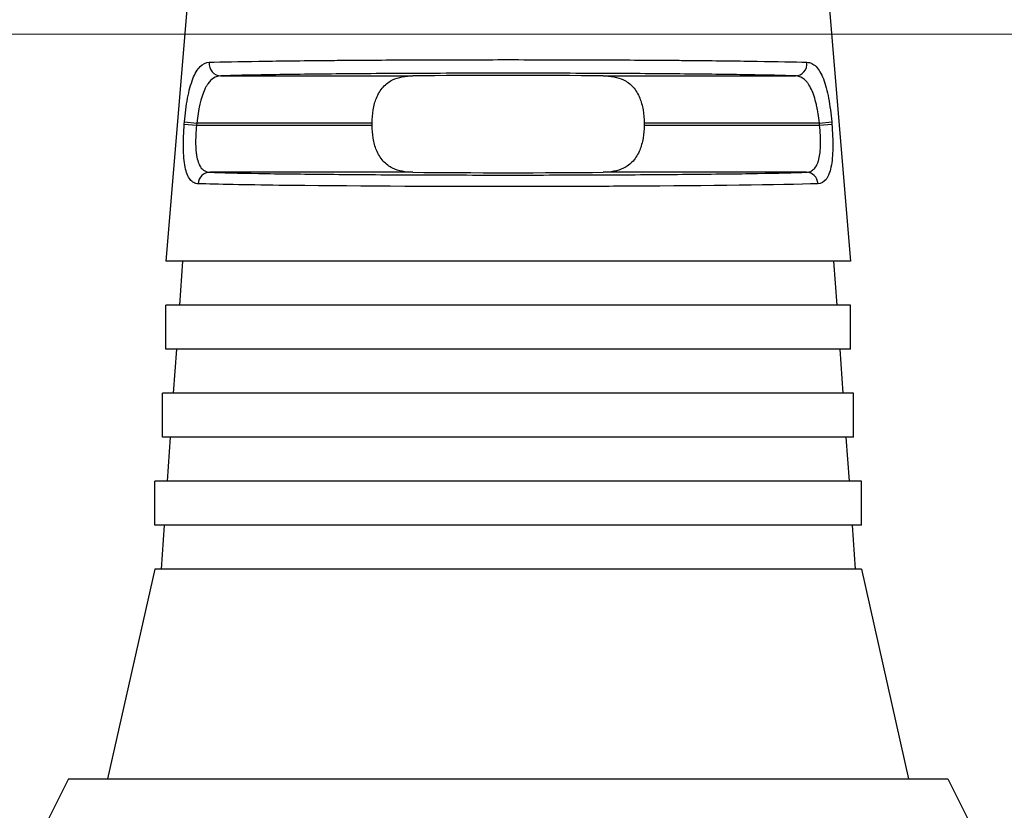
# Model space of a CAD drawing. Header units: inches. Extents: x 0 to 6721, y -3375 to 1330.
# Tile 115 of 196: x 4159 to 4175, y 457 to 469. Entities that reach past the tile are written whole.
import ezdxf

# ---------------------------------------------------------------- set-up
doc = ezdxf.new("R2010")
doc.units = ezdxf.units.IN
doc.header["$MEASUREMENT"] = 0
for name, color, linetype, lineweight in [('AM_5', 3, 'Continuous', 15), ('可見 (ISO)', 7, 'Continuous', 25), ('窄部可見 (ISO)', 7, 'Continuous', 25)]:
    doc.layers.add(name, color=color, linetype=linetype, lineweight=lineweight)
doc.layers.add('中繼線', color=7, linetype='Continuous')
doc.styles.add('尺寸標註', font='romans.shx', dxfattribs={"bigfont": 'CHINESET.SHX'})
doc.dimstyles.new('複本(3) CNS2-1$0', dxfattribs={"dimtxt": 3.7, "dimasz": 3, "dimexe": 1.4, "dimexo": 1.4, "dimgap": 1, "dimtad": 1, "dimtoh": 1, "dimdsep": 46, "dimtxsty": '尺寸標註', "dimcen": 0, "dimclrd": 2, "dimclre": 2, "dimclrt": 3, "dimadec": 0, "dimazin": 2, "dimtp": 0.1, "dimtm": 0.1, "dimtfac": 0.71, "dimtmove": 0, "dimatfit": 0, "dimfxl": 0, "dimlwd": 13, "dimlwe": 13, "dimarcsym": 0})

# ---------------------------------------------------------------- blocks, each defined once
blk = doc.blocks.new('*D338')
at = {"layer": 'AM_5', "color": 2, "lineweight": 13}
for p, q in [((4137.763, 468.967), (4188.937, 468.967)), ((4187.537, 451.417), (4187.537, 465.967)), ((4178.783, 448.417), (4188.937, 448.417))]:
    blk.add_line(p, q, dxfattribs=at)
at = {"layer": 'AM_5', "color": 2}
for points in [[(4187.037, 465.967), (4188.037, 465.967), (4187.537, 468.967)], [(4187.037, 451.417), (4188.037, 451.417), (4187.537, 448.417)]]:
    blk.add_solid(points, dxfattribs=at)
at = {"layer": 'Defpoints', "color": 0}
for p in [(4136.363, 468.967), (4187.537, 468.967), (4177.383, 448.417)]:
    blk.add_point(p, dxfattribs=at)
at = {"layer": 'AM_5', "color": 3, "insert": (4184.687, 458.692), "char_height": 3.7, "attachment_point": 5, "rotation": 90, "style": '尺寸標註'}
blk.add_mtext('20.6', dxfattribs=at)
blk = doc.blocks.new('*D339')
at = {"layer": 'AM_5', "color": 2, "lineweight": 13}
for p, q in [((4230.114, 453.791), (4230.114, 501.129)), ((4261.475, 484.178), (4261.475, 501.129)), ((4227.114, 499.729), (4177.567, 499.729)), ((4261.475, 499.729), (4230.114, 499.729)), ((4264.475, 499.729), (4267.475, 499.729))]:
    blk.add_line(p, q, dxfattribs=at)
at = {"layer": 'AM_5', "color": 2}
for points in [[(4227.114, 500.229), (4227.114, 499.229), (4230.114, 499.729)], [(4264.475, 500.229), (4264.475, 499.229), (4261.475, 499.729)]]:
    blk.add_solid(points, dxfattribs=at)
at = {"layer": 'Defpoints', "color": 0}
for p in [(4230.114, 499.729), (4261.475, 482.778), (4230.114, 452.391)]:
    blk.add_point(p, dxfattribs=at)
at = {"layer": 'AM_5', "color": 3, "insert": (4200.415, 506.631), "char_height": 3.7, "attachment_point": 5, "style": '尺寸標註'}
blk.add_mtext('WL\\P(空間保持至少100以上)', dxfattribs=at)
blk = doc.blocks.new('90度接頭-正視')
at = {"layer": '可見 (ISO)'}
for p, q in [((16.801, 21.156), (16.45, 16.94)), ((26.999, 21.156), (27.35, 16.94)), ((19.735, 19.104), (19.735, 19.138)), ((24.065, 19.138), (24.065, 19.104)), ((27.35, 16.94), (16.45, 16.94)), ((16.718, 16.94), (16.669, 16.24)), ((27.082, 16.94), (27.131, 16.24)), ((27.35, 16.24), (16.45, 16.24)), ((16.45, 15.54), (16.45, 16.24)), ((27.35, 15.54), (27.35, 16.24)), ((27.35, 15.54), (16.45, 15.54)), ((16.62, 15.54), (16.571, 14.84)), ((27.18, 15.54), (27.229, 14.84)), ((27.4, 14.84), (16.4, 14.84)), ((16.4, 14.14), (16.4, 14.84)), ((27.4, 14.14), (27.4, 14.84)), ((27.4, 14.14), (16.4, 14.14)), ((16.522, 14.14), (16.473, 13.44)), ((27.278, 14.14), (27.327, 13.44)), ((27.525, 13.44), (16.275, 13.44)), ((16.275, 12.74), (16.275, 13.44)), ((27.525, 12.74), (27.525, 13.44)), ((27.525, 12.74), (16.275, 12.74)), ((16.424, 12.74), (16.375, 12.04)), ((27.376, 12.74), (27.425, 12.04)), ((16.275, 12.04), (15.525, 8.7)), ((27.525, 12.04), (16.275, 12.04)), ((27.525, 12.04), (28.275, 8.7)), ((14.9, 8.7), (14.4, 7.7)), ((14.9, 8.7), (28.9, 8.7)), ((28.9, 8.7), (29.4, 7.7))]:
    blk.add_line(p, q, dxfattribs=at)
for centre, major_axis in [((21.9, 19.86), (-2.5, 0)), ((21.9, 18.382), (2.5, 0))]:
    blk.add_ellipse(centre, major_axis=major_axis, ratio=0.013964, start_param=4.061939, end_param=5.362839, dxfattribs=at)
for points, knots in [([(19.735, 19.138), (19.735, 19.205), (19.74, 19.278), (19.764, 19.415), (19.782, 19.48), (19.831, 19.6), (19.867, 19.661), (19.956, 19.76), (20.008, 19.797), (20.159, 19.87), (20.268, 19.887), (20.386, 19.888)], [0.8964116, 0.8964116, 0.8964116, 0.8964116, 0.9166207, 0.9166207, 0.9368297, 0.9368297, 0.9614483, 0.9614483, 0.9860668, 0.9860668, 1.0317726, 1.0317726, 1.0317726, 1.0317726]), ([(23.414, 19.888), (23.532, 19.887), (23.641, 19.87), (23.792, 19.797), (23.844, 19.76), (23.933, 19.661), (23.969, 19.6), (24.018, 19.48), (24.036, 19.415), (24.06, 19.278), (24.065, 19.205), (24.065, 19.138)], [0.1634429, 0.1634429, 0.1634429, 0.1634429, 0.2091487, 0.2091487, 0.2337672, 0.2337672, 0.2583858, 0.2583858, 0.2785948, 0.2785948, 0.2988039, 0.2988039, 0.2988039, 0.2988039]), ([(20.386, 18.354), (20.268, 18.355), (20.159, 18.372), (20.008, 18.445), (19.956, 18.482), (19.867, 18.581), (19.831, 18.642), (19.782, 18.762), (19.764, 18.827), (19.74, 18.964), (19.735, 19.036), (19.735, 19.104)], [0.7610506, 0.7610506, 0.7610506, 0.7610506, 0.8067564, 0.8067564, 0.831375, 0.831375, 0.8559935, 0.8559935, 0.8762026, 0.8762026, 0.8964116, 0.8964116, 0.8964116, 0.8964116]), ([(24.065, 19.104), (24.065, 19.036), (24.06, 18.964), (24.036, 18.827), (24.018, 18.762), (23.969, 18.642), (23.933, 18.581), (23.844, 18.482), (23.792, 18.445), (23.641, 18.372), (23.532, 18.355), (23.414, 18.354)], [0.2988039, 0.2988039, 0.2988039, 0.2988039, 0.3190129, 0.3190129, 0.339222, 0.339222, 0.3638405, 0.3638405, 0.3884591, 0.3884591, 0.4341649, 0.4341649, 0.4341649, 0.4341649])]:
    blk.add_open_spline(points, degree=3, knots=knots, dxfattribs=at)
at = {"layer": '窄部可見 (ISO)'}
for p, q in [((17.325, 19.888), (20.386, 19.888)), ((23.414, 19.888), (26.475, 19.888)), ((16.746, 19.12), (16.749, 19.154)), ((16.749, 19.154), (16.944, 19.138)), ((16.944, 19.138), (16.941, 19.104)), ((19.735, 19.138), (16.944, 19.138)), ((26.856, 19.138), (24.065, 19.138)), ((26.856, 19.138), (27.051, 19.154)), ((26.859, 19.104), (26.856, 19.138)), ((27.051, 19.154), (27.054, 19.12)), ((16.746, 19.12), (16.941, 19.104)), ((16.941, 19.104), (19.735, 19.104)), ((24.065, 19.104), (26.859, 19.104)), ((26.859, 19.104), (27.054, 19.12)), ((20.386, 18.354), (17.15, 18.354)), ((26.65, 18.354), (23.414, 18.354))]:
    blk.add_line(p, q, dxfattribs=at)
for centre, major_axis, ratio, start_param, end_param in [((17.325, 20.088), (0.006, -0.2), 0.916732, 4.59998, 6.248229), ((26.475, 20.088), (-0.006, -0.2), 0.916732, 0.034956, 1.683206), ((17.15, 18.154), (0.007, 0.2), 0.922876, 0.036264, 1.518658), ((26.65, 18.154), (-0.007, 0.2), 0.922876, 4.764528, 6.246921)]:
    blk.add_ellipse(centre, major_axis=major_axis, ratio=ratio, start_param=start_param, end_param=end_param, dxfattribs=at)
for points, knots in [([(16.749, 19.154), (16.754, 19.22), (16.761, 19.285), (16.778, 19.41), (16.788, 19.473), (16.81, 19.591), (16.822, 19.646), (16.85, 19.748), (16.865, 19.797), (16.898, 19.882), (16.916, 19.92), (16.954, 19.985), (16.976, 20.014), (17.041, 20.08), (17.089, 20.103), (17.143, 20.104)], [0, 0, 0, 0, 0.125, 0.125, 0.25, 0.25, 0.375, 0.375, 0.5, 0.5, 0.625, 0.625, 0.75, 0.75, 1, 1, 1, 1]), ([(17.143, 20.104), (17.348, 20.111), (17.619, 20.116), (17.934, 20.121), (17.965, 20.122), (17.998, 20.122), (18.03, 20.123), (18.34, 20.127), (18.688, 20.131), (19.056, 20.134), (19.111, 20.135), (19.166, 20.135), (19.222, 20.136), (19.607, 20.139), (20.011, 20.141), (20.416, 20.143), (20.464, 20.143), (20.511, 20.143), (20.558, 20.143), (21.012, 20.145), (21.466, 20.146), (21.902, 20.146), (22.339, 20.146), (22.792, 20.145), (23.245, 20.143), (23.291, 20.143), (23.338, 20.143), (23.384, 20.143), (23.79, 20.141), (24.195, 20.139), (24.58, 20.136), (24.635, 20.135), (24.69, 20.135), (24.744, 20.134), (25.113, 20.131), (25.461, 20.127), (25.771, 20.123), (25.803, 20.122), (25.835, 20.122), (25.866, 20.121), (26.181, 20.116), (26.452, 20.111), (26.657, 20.104)], [0, 0, 0, 0, 0.113577, 0.113577, 0.113577, 0.125, 0.125, 0.125, 0.233783, 0.233783, 0.233783, 0.25, 0.25, 0.25, 0.361921, 0.361921, 0.361921, 0.375, 0.375, 0.375, 0.5, 0.5, 0.5, 0.625, 0.625, 0.625, 0.637764, 0.637764, 0.637764, 0.75, 0.75, 0.75, 0.766011, 0.766011, 0.766011, 0.875, 0.875, 0.875, 0.886322, 0.886322, 0.886322, 1, 1, 1, 1]), ([(26.657, 20.104), (26.684, 20.103), (26.71, 20.097), (26.758, 20.074), (26.78, 20.058), (26.825, 20.012), (26.846, 19.985), (26.884, 19.919), (26.902, 19.883), (26.936, 19.795), (26.951, 19.747), (26.978, 19.645), (26.99, 19.591), (27.024, 19.411), (27.04, 19.286), (27.051, 19.154)], [0, 0, 0, 0, 0.125, 0.125, 0.25, 0.25, 0.375, 0.375, 0.5, 0.5, 0.625, 0.625, 0.75, 0.75, 1, 1, 1, 1]), ([(26.475, 19.888), (26.282, 19.894), (26.025, 19.9), (25.403, 19.91), (25.038, 19.914), (24.231, 19.922), (23.789, 19.925), (22.865, 19.929), (22.382, 19.93), (21.418, 19.93), (20.935, 19.929), (20.011, 19.925), (19.569, 19.922), (18.762, 19.914), (18.397, 19.91), (17.775, 19.9), (17.518, 19.894), (17.325, 19.888)], [1.981582, 1.981582, 1.981582, 1.981582, 2.271584, 2.271584, 2.561587, 2.561587, 2.85159, 2.85159, 3.141593, 3.141593, 3.431595, 3.431595, 3.721598, 3.721598, 4.011601, 4.011601, 4.301604, 4.301604, 4.301604, 4.301604]), ([(17.325, 19.888), (17.243, 19.886), (17.176, 19.839), (17.122, 19.763), (17.113, 19.75), (17.105, 19.737), (17.097, 19.723), (17.093, 19.716), (17.089, 19.709), (17.085, 19.701), (17.081, 19.694), (17.078, 19.687), (17.074, 19.679), (17.009, 19.543), (16.966, 19.345), (16.944, 19.138)], [0, 0, 0, 0, 0.375, 0.375, 0.375, 0.4375, 0.4375, 0.4375, 0.46875, 0.46875, 0.46875, 0.5, 0.5, 0.5, 1, 1, 1, 1]), ([(26.856, 19.138), (26.851, 19.19), (26.844, 19.241), (26.836, 19.291), (26.832, 19.316), (26.827, 19.341), (26.822, 19.365), (26.818, 19.387), (26.813, 19.409), (26.808, 19.43), (26.797, 19.478), (26.785, 19.524), (26.771, 19.567), (26.758, 19.605), (26.744, 19.641), (26.729, 19.673), (26.712, 19.709), (26.694, 19.74), (26.675, 19.767), (26.665, 19.78), (26.656, 19.792), (26.646, 19.803), (26.641, 19.809), (26.635, 19.814), (26.63, 19.819), (26.626, 19.823), (26.621, 19.828), (26.617, 19.831), (26.579, 19.863), (26.539, 19.882), (26.491, 19.887), (26.486, 19.887), (26.48, 19.888), (26.475, 19.888)], [0, 0, 0, 0, 0.125, 0.125, 0.125, 0.1875, 0.1875, 0.1875, 0.245159, 0.245159, 0.245159, 0.375, 0.375, 0.375, 0.493979, 0.493979, 0.493979, 0.625, 0.625, 0.625, 0.6875, 0.6875, 0.6875, 0.71875, 0.71875, 0.71875, 0.744948, 0.744948, 0.744948, 0.974333, 0.974333, 0.974333, 1, 1, 1, 1]), ([(16.967, 18.171), (16.941, 18.171), (16.918, 18.178), (16.886, 18.195), (16.876, 18.202), (16.856, 18.219), (16.848, 18.228), (16.821, 18.262), (16.805, 18.29), (16.779, 18.356), (16.769, 18.393), (16.742, 18.526), (16.733, 18.628), (16.729, 18.866), (16.735, 18.991), (16.746, 19.12)], [0, 0, 0, 0, 0.125, 0.125, 0.1875, 0.1875, 0.25, 0.25, 0.375, 0.375, 0.5, 0.5, 0.75, 0.75, 1, 1, 1, 1]), ([(16.941, 19.104), (16.929, 18.995), (16.924, 18.891), (16.927, 18.753), (16.929, 18.711), (16.936, 18.652), (16.939, 18.633), (16.945, 18.598), (16.948, 18.583), (16.96, 18.531), (16.971, 18.5), (16.99, 18.461), (16.997, 18.449), (17.012, 18.427), (17.02, 18.416), (17.06, 18.375), (17.101, 18.355), (17.15, 18.354)], [0, 0, 0, 0, 0.25, 0.25, 0.375, 0.375, 0.4375, 0.4375, 0.5, 0.5, 0.625, 0.625, 0.6875, 0.6875, 0.75, 0.75, 1, 1, 1, 1]), ([(26.65, 18.354), (26.674, 18.355), (26.697, 18.36), (26.728, 18.373), (26.737, 18.379), (26.755, 18.392), (26.763, 18.399), (26.789, 18.425), (26.804, 18.447), (26.823, 18.487), (26.828, 18.501), (26.839, 18.531), (26.844, 18.549), (26.864, 18.628), (26.872, 18.707), (26.876, 18.89), (26.871, 18.995), (26.859, 19.104)], [0, 0, 0, 0, 0.125, 0.125, 0.1875, 0.1875, 0.25, 0.25, 0.375, 0.375, 0.4375, 0.4375, 0.5, 0.5, 0.75, 0.75, 1, 1, 1, 1]), ([(27.054, 19.12), (27.065, 18.991), (27.071, 18.864), (27.068, 18.687), (27.065, 18.632), (27.056, 18.529), (27.049, 18.48), (27.031, 18.394), (27.021, 18.356), (27.001, 18.306), (26.994, 18.291), (26.978, 18.263), (26.97, 18.25), (26.927, 18.195), (26.884, 18.172), (26.833, 18.171)], [0, 0, 0, 0, 0.25, 0.25, 0.375, 0.375, 0.5, 0.5, 0.625, 0.625, 0.6875, 0.6875, 0.75, 0.75, 1, 1, 1, 1]), ([(17.15, 18.354), (17.345, 18.347), (17.607, 18.341), (18.249, 18.33), (18.627, 18.326), (19.466, 18.318), (19.927, 18.315), (20.892, 18.311), (21.396, 18.31), (22.404, 18.31), (22.908, 18.311), (23.873, 18.315), (24.334, 18.318), (25.173, 18.326), (25.551, 18.33), (26.193, 18.341), (26.455, 18.347), (26.65, 18.354)], [5.107502, 5.107502, 5.107502, 5.107502, 5.401423, 5.401423, 5.695344, 5.695344, 5.989265, 5.989265, 6.283185, 6.283185, 6.577106, 6.577106, 6.871027, 6.871027, 7.164948, 7.164948, 7.458869, 7.458869, 7.458869, 7.458869]), ([(26.833, 18.171), (26.239, 18.151), (25.077, 18.138), (23.862, 18.132), (23.674, 18.131), (23.484, 18.13), (23.294, 18.129), (22.822, 18.127), (22.35, 18.126), (21.896, 18.126), (20.684, 18.126), (19.321, 18.133), (18.252, 18.146), (17.722, 18.153), (17.27, 18.161), (16.967, 18.171)], [0, 0, 0, 0, 0.324711, 0.324711, 0.324711, 0.375, 0.375, 0.375, 0.5, 0.5, 0.5, 0.834184, 0.834184, 0.834184, 1, 1, 1, 1])]:
    blk.add_open_spline(points, degree=3, knots=knots, dxfattribs=at)
blk = doc.blocks.new('*D355')
at = {"layer": 'AM_5', "color": 2, "lineweight": 13}
for p, q in [((4187.537, 482.778), (4187.537, 485.778)), ((4187.537, 485.778), (4214.789, 485.778)), ((4172.101, 479.778), (4188.937, 479.778)), ((4187.537, 468.967), (4187.537, 479.778)), ((4137.763, 468.967), (4188.937, 468.967)), ((4187.537, 465.967), (4187.537, 462.967))]:
    blk.add_line(p, q, dxfattribs=at)
at = {"layer": 'AM_5', "color": 2}
for points in [[(4187.037, 482.778), (4188.037, 482.778), (4187.537, 479.778)], [(4187.037, 465.967), (4188.037, 465.967), (4187.537, 468.967)]]:
    blk.add_solid(points, dxfattribs=at)
at = {"layer": 'Defpoints', "color": 0}
for p in [(4170.701, 479.778), (4187.537, 479.778), (4136.363, 468.967)]:
    blk.add_point(p, dxfattribs=at)
at = {"layer": 'AM_5', "color": 3, "insert": (4201.663, 488.628), "char_height": 3.7, "attachment_point": 5, "style": '尺寸標註'}
blk.add_mtext('10.8 REF.', dxfattribs=at)

msp = doc.modelspace()

# ---------------------------------------------------------------- linework, layer by layer
at = {"layer": 'AM_5', "color": 2, "lineweight": 13}
msp.add_line((4137.763, 468.967), (4188.155, 468.967), dxfattribs=at)

# ---------------------------------------------------------------- block references
at = {"layer": '中繼線'}
msp.add_blockref('90度接頭-正視', (4144.983, 448.417), dxfattribs=at)

# ---------------------------------------------------------------- dimensions: what is measured, and where the dimension line sits
at = {"layer": 'AM_5'}
dim = msp.add_linear_dim(base=(4230.114, 499.729), p1=(4261.475, 482.778), p2=(4230.114, 452.391), text='WL\\P(空間保持至少100以上)', dimstyle='複本(3) CNS2-1$0', override={"dimdec": 1, "dimtix": 1}, dxfattribs=at)
dim.commit()
dim.dimension.update_dxf_attribs({"geometry": '*D339', "text_midpoint": (4200.415, 499.729), "dimtype": 160})
dim = msp.add_linear_dim(base=(4187.537, 479.778), p1=(4136.363, 468.967), p2=(4170.701, 479.778), angle=90, text='<> REF.', dimstyle='複本(3) CNS2-1$0', override={"dimdec": 1, "dimpost": ''}, dxfattribs=at)
dim.commit()
dim.dimension.update_dxf_attribs({"geometry": '*D355', "text_midpoint": (4201.663, 488.628)})
dim = msp.add_linear_dim(base=(4187.536684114, 468.967357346), p1=(4177.382854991, 448.417357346), p2=(4136.362854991, 468.967357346), angle=90, dimstyle='複本(3) CNS2-1$0', override={"dimdec": 1}, dxfattribs=at)
dim.commit()
dim.dimension.update_dxf_attribs({"geometry": '*D338', "text_midpoint": (4184.686684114, 458.692357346)})

doc.saveas('drawing.dxf')
